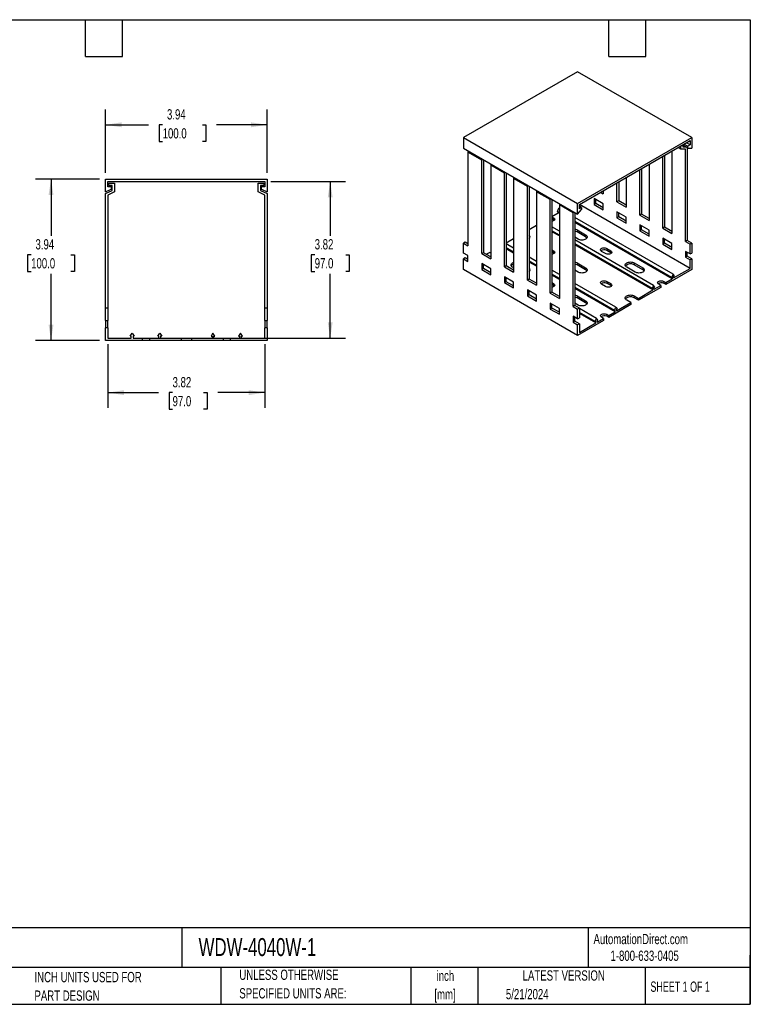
# Model space of a CAD drawing. Header units: inches. Extents: x 0.7 to 32.2, y 0.7 to 24.8.
# Tile 2 of 2: x 14.4 to 32.2, y 0.7 to 24.8. Entities that reach past the tile are written whole.
import ezdxf

# ---------------------------------------------------------------- set-up
doc = ezdxf.new("R2010")
doc.units = ezdxf.units.IN
doc.header["$LTSCALE"] = 3
doc.header["$MEASUREMENT"] = 0
doc.layers.add('DIMENSIONS', color=140, linetype='Continuous', lineweight=25)
doc.layers.add('TEXT', color=140, linetype='Continuous', lineweight=25)
doc.styles.add('SLDTEXTSTYLE0', font='TXT', dxfattribs={"width": 0.7})
doc.styles.add('SLDTEXTSTYLE1', font='TXT', dxfattribs={"width": 0.65})
doc.dimstyles.new('SLDDIMSTYLE0', dxfattribs={"dimtxt": 0.254883, "dimasz": 0.39, "dimexe": 0, "dimexo": 0.0625, "dimgap": 0.063721, "dimtad": 0, "dimtih": 1, "dimtoh": 1, "dimrnd": 1e-09, "dimzin": 12, "dimdsep": 46, "dimtxsty": 'SLDTEXTSTYLE0', "dimsah": 1, "dimcen": 0.09, "dimadec": 0, "dimazin": 3, "dimtfac": 1, "dimtofl": 0, "dimtmove": 0, "dimatfit": 3, "dimfxl": 0, "dimfrac": 2, "dimtolj": 1, "dimtzin": 12, "dimarcsym": 0})

# ---------------------------------------------------------------- blocks, each defined once
blk = doc.blocks.new('_D_6')
at = {"layer": 'DIMENSIONS'}
for p, q in [((16.536, 21.015), (16.536, 22.563)), ((20.473, 21.015), (20.473, 22.563)), ((16.536, 22.188), (17.582, 22.188)), ((17.927, 22.188), (17.842, 22.188)), ((17.842, 22.188), (17.842, 21.783)), ((18.897, 22.188), (18.982, 22.188)), ((18.982, 22.188), (18.982, 21.783)), ((20.473, 22.188), (19.242, 22.188)), ((17.842, 21.783), (17.927, 21.783)), ((18.982, 21.783), (18.897, 21.783))]:
    blk.add_line(p, q, dxfattribs=at)
for points in [[(16.536, 22.188), (16.926, 22.128), (16.926, 22.248)], [(20.473, 22.188), (20.083, 22.248), (20.083, 22.128)]]:
    blk.add_solid(points, dxfattribs=at)
at = {"layer": 'DIMENSIONS', "char_height": 0.25, "attachment_point": 1, "style": 'SLDTEXTSTYLE0'}
for s, insert in [('3.94', (18.033, 22.568)), ('100.0', (17.927, 22.105))]:
    blk.add_mtext(s, dxfattribs=dict(at, insert=insert))
blk = doc.blocks.new('_D_7')
at = {"layer": 'DIMENSIONS'}
for p, q in [((16.595, 16.837), (16.595, 15.285)), ((20.414, 16.837), (20.414, 15.285)), ((16.595, 15.66), (17.824, 15.66)), ((18.169, 15.66), (18.084, 15.66)), ((18.084, 15.66), (18.084, 15.255)), ((18.927, 15.66), (19.012, 15.66)), ((19.012, 15.66), (19.012, 15.255)), ((20.414, 15.66), (19.272, 15.66)), ((18.084, 15.255), (18.169, 15.255)), ((19.012, 15.255), (18.927, 15.255))]:
    blk.add_line(p, q, dxfattribs=at)
for points in [[(16.595, 15.66), (16.985, 15.6), (16.985, 15.72)], [(20.414, 15.66), (20.024, 15.72), (20.024, 15.6)]]:
    blk.add_solid(points, dxfattribs=at)
at = {"layer": 'DIMENSIONS', "char_height": 0.25, "attachment_point": 1, "style": 'SLDTEXTSTYLE0'}
for s, insert in [('3.82', (18.169, 16.039)), ('97.0', (18.169, 15.577))]:
    blk.add_mtext(s, dxfattribs=dict(at, insert=insert))
blk = doc.blocks.new('_D_8')
at = {"layer": 'DIMENSIONS'}
for p, q in [((20.564, 20.806), (22.386, 20.806)), ((22.011, 20.806), (22.011, 19.483)), ((21.633, 19.021), (21.547, 19.021)), ((21.547, 19.021), (21.547, 18.616)), ((22.39, 19.021), (22.476, 19.021)), ((22.476, 19.021), (22.476, 18.616)), ((21.547, 18.616), (21.633, 18.616)), ((22.011, 16.987), (22.011, 18.559)), ((22.476, 18.616), (22.39, 18.616)), ((17.312, 16.987), (22.386, 16.987))]:
    blk.add_line(p, q, dxfattribs=at)
for points in [[(22.011, 20.806), (21.951, 20.416), (22.071, 20.416)], [(22.011, 16.987), (22.071, 17.377), (21.951, 17.377)]]:
    blk.add_solid(points, dxfattribs=at)
at = {"layer": 'DIMENSIONS', "char_height": 0.25, "attachment_point": 1, "style": 'SLDTEXTSTYLE0'}
for s, insert in [('3.82', (21.633, 19.4)), ('97.0', (21.633, 18.938))]:
    blk.add_mtext(s, dxfattribs=dict(at, insert=insert))
blk = doc.blocks.new('_D_9')
at = {"layer": 'DIMENSIONS'}
for p, q in [((16.386, 20.865), (14.832, 20.865)), ((15.207, 20.865), (15.207, 19.483)), ((14.722, 19.021), (14.637, 19.021)), ((14.637, 19.021), (14.637, 18.616)), ((15.692, 19.021), (15.777, 19.021)), ((15.777, 19.021), (15.777, 18.616)), ((14.637, 18.616), (14.722, 18.616)), ((15.207, 16.928), (15.207, 18.559)), ((15.777, 18.616), (15.692, 18.616)), ((16.386, 16.928), (14.832, 16.928))]:
    blk.add_line(p, q, dxfattribs=at)
for points in [[(15.207, 20.865), (15.147, 20.475), (15.267, 20.475)], [(15.207, 16.928), (15.267, 17.318), (15.147, 17.318)]]:
    blk.add_solid(points, dxfattribs=at)
at = {"layer": 'DIMENSIONS', "char_height": 0.25, "attachment_point": 1, "style": 'SLDTEXTSTYLE0'}
for s, insert in [('3.94', (14.828, 19.4)), ('100.0', (14.722, 18.938))]:
    blk.add_mtext(s, dxfattribs=dict(at, insert=insert))

msp = doc.modelspace()

# ---------------------------------------------------------------- linework, layer by layer
for p, q in [((28.041, 23.483), (25.257, 21.876)), ((30.825, 21.876), (28.041, 23.483)), ((25.257, 21.876), (28.041, 20.269)), ((25.257, 21.876), (25.257, 21.619)), ((28.041, 20.269), (30.825, 21.876)), ((30.825, 21.876), (30.825, 21.619)), ((25.257, 21.619), (28.041, 20.012)), ((28.083, 20.245), (30.783, 21.804)), ((30.56, 21.597), (30.493, 21.636)), ((30.56, 21.597), (30.56, 21.675)), ((30.602, 21.699), (30.602, 21.651)), ((30.727, 21.619), (30.602, 21.691)), ((30.602, 21.651), (30.672, 21.651)), ((30.637, 21.719), (30.727, 21.667)), ((30.783, 21.699), (30.693, 21.752)), ((30.714, 21.627), (30.714, 19.369)), ((30.783, 21.699), (30.727, 21.667)), ((30.727, 21.619), (30.727, 21.667)), ((30.727, 21.619), (30.825, 21.619)), ((30.783, 21.804), (30.783, 21.699)), ((25.387, 21.544), (25.368, 21.522)), ((25.368, 21.522), (25.368, 19.24)), ((25.703, 21.33), (25.368, 21.522)), ((30.115, 19.666), (30.115, 21.418)), ((30.157, 21.442), (30.157, 19.69)), ((30.338, 21.547), (30.338, 19.537)), ((30.672, 21.597), (30.56, 21.597)), ((30.672, 19.344), (30.672, 21.597)), ((25.703, 21.33), (25.721, 21.351)), ((25.703, 19.047), (25.703, 21.33)), ((25.752, 21.333), (25.744, 21.324)), ((25.744, 21.324), (25.744, 19.071)), ((25.944, 21.222), (25.925, 21.201)), ((25.925, 21.201), (25.925, 18.919)), ((26.259, 21.008), (25.925, 21.201)), ((29.6, 21.121), (29.6, 20.011)), ((29.781, 21.225), (29.781, 19.859)), ((26.259, 21.008), (26.278, 21.03)), ((26.259, 18.726), (26.259, 21.008)), ((26.309, 21.012), (26.301, 21.003)), ((26.301, 21.003), (26.301, 18.75)), ((26.501, 20.901), (26.482, 20.88)), ((29.224, 20.904), (29.224, 20.18)), ((29.558, 19.987), (29.558, 21.097)), ((16.536, 20.55), (16.536, 20.865)), ((16.536, 20.865), (20.473, 20.865)), ((16.595, 20.806), (20.414, 20.806)), ((16.595, 20.678), (16.595, 20.806)), ((16.674, 20.678), (16.595, 20.678)), ((16.615, 20.707), (16.615, 20.766)), ((16.615, 20.766), (16.753, 20.766)), ((16.694, 20.707), (16.615, 20.707)), ((16.674, 20.678), (16.674, 20.619)), ((16.694, 20.589), (16.694, 20.707)), ((16.753, 20.766), (16.753, 20.553)), ((20.257, 20.553), (20.257, 20.766)), ((20.257, 20.766), (20.394, 20.766)), ((20.394, 20.707), (20.316, 20.707)), ((20.316, 20.707), (20.316, 20.589)), ((20.335, 20.619), (20.335, 20.678)), ((20.414, 20.678), (20.335, 20.678)), ((20.394, 20.766), (20.394, 20.707)), ((20.414, 20.806), (20.414, 20.678)), ((20.473, 20.865), (20.473, 20.55)), ((26.482, 20.88), (26.482, 18.597)), ((26.816, 20.687), (26.482, 20.88)), ((26.816, 20.687), (26.835, 20.708)), ((26.816, 18.404), (26.816, 20.687)), ((26.866, 20.69), (26.858, 20.681)), ((26.858, 20.681), (26.858, 18.428)), ((29.001, 20.309), (29.001, 20.775)), ((29.043, 20.799), (29.043, 20.333)), ((16.536, 20.55), (16.674, 20.619)), ((16.536, 20.51), (16.694, 20.589)), ((16.536, 17.715), (16.536, 20.51)), ((16.753, 20.553), (16.595, 20.474)), ((16.595, 20.474), (16.595, 17.715)), ((20.414, 20.474), (20.257, 20.553)), ((20.316, 20.589), (20.473, 20.51)), ((20.335, 20.619), (20.473, 20.55)), ((20.414, 17.715), (20.414, 20.474)), ((20.473, 20.51), (20.473, 17.715)), ((27.057, 20.58), (27.039, 20.558)), ((27.039, 20.558), (27.039, 18.276)), ((27.373, 20.365), (27.039, 20.558)), ((28.597, 20.542), (28.667, 20.502)), ((28.667, 20.55), (28.639, 20.566)), ((28.667, 20.582), (28.667, 20.502)), ((27.373, 20.365), (27.391, 20.387)), ((27.373, 18.083), (27.373, 20.365)), ((27.423, 20.369), (27.415, 20.36)), ((27.415, 20.36), (27.415, 18.107)), ((27.614, 20.258), (27.596, 20.237)), ((27.93, 20.044), (27.596, 20.237)), ((27.596, 20.237), (27.596, 17.954)), ((28.041, 20.012), (28.041, 20.269)), ((28.083, 20.14), (28.083, 20.245)), ((30.783, 18.685), (28.083, 20.244)), ((28.138, 20.173), (28.083, 20.205)), ((28.138, 20.173), (28.083, 20.14)), ((28.138, 20.173), (28.138, 20.124)), ((28.667, 20.26), (28.445, 20.389)), ((28.445, 20.389), (28.445, 20.244)), ((28.486, 20.269), (28.445, 20.244)), ((28.445, 20.244), (28.667, 20.116)), ((28.486, 20.269), (28.486, 20.365)), ((28.667, 20.164), (28.486, 20.269)), ((28.667, 20.116), (28.667, 20.26)), ((29.043, 20.333), (29.001, 20.309)), ((29.001, 20.309), (29.224, 20.18)), ((29.224, 20.228), (29.043, 20.333)), ((27.415, 19.955), (27.565, 20.042)), ((27.415, 19.947), (27.456, 19.923)), ((27.456, 19.923), (27.456, 19.875)), ((27.547, 20.075), (27.582, 20.153)), ((27.596, 20.047), (27.547, 20.075)), ((27.565, 20.042), (27.565, 20.065)), ((27.596, 20.024), (27.565, 20.042)), ((27.596, 20.145), (27.582, 20.153)), ((27.93, 20.044), (27.948, 20.065)), ((27.93, 17.761), (27.93, 20.044)), ((27.979, 20.047), (27.971, 20.038)), ((27.971, 20.038), (27.971, 17.786)), ((30.366, 18.546), (27.971, 19.928)), ((28.041, 20.012), (28.138, 20.124)), ((29.224, 19.939), (29.001, 20.068)), ((29.001, 20.068), (29.001, 19.923)), ((29.043, 19.947), (29.001, 19.923)), ((29.001, 19.923), (29.224, 19.794)), ((29.043, 19.947), (29.043, 20.044)), ((29.224, 19.843), (29.043, 19.947)), ((29.224, 19.794), (29.224, 19.939)), ((29.6, 20.011), (29.558, 19.987)), ((29.558, 19.987), (29.781, 19.859)), ((29.781, 19.907), (29.6, 20.011)), ((26.858, 19.634), (27.039, 19.738)), ((27.456, 19.875), (27.415, 19.899)), ((27.596, 19.599), (27.415, 19.703)), ((30.331, 18.468), (27.971, 19.83)), ((30.349, 18.435), (27.971, 19.807)), ((29.781, 19.618), (29.558, 19.746)), ((29.558, 19.746), (29.558, 19.602)), ((29.6, 19.626), (29.6, 19.722)), ((30.157, 19.69), (30.115, 19.666)), ((30.338, 19.586), (30.157, 19.69)), ((27.596, 19.501), (27.415, 19.605)), ((27.596, 19.478), (27.415, 19.582)), ((28.055, 19.401), (27.971, 19.449)), ((28.027, 19.626), (28.236, 19.505)), ((28.027, 19.626), (28.027, 19.577)), ((28.236, 19.457), (28.027, 19.577)), ((28.236, 19.505), (28.236, 19.457)), ((29.6, 19.626), (29.558, 19.602)), ((29.558, 19.602), (29.781, 19.473)), ((29.781, 19.521), (29.6, 19.626)), ((29.781, 19.473), (29.781, 19.618)), ((30.115, 19.666), (30.338, 19.537)), ((25.299, 19.328), (25.257, 19.304)), ((25.257, 19.063), (25.257, 19.304)), ((25.257, 19.304), (25.368, 19.24)), ((25.368, 19.288), (25.299, 19.328)), ((26.301, 19.312), (26.482, 19.417)), ((26.482, 19.181), (26.301, 19.285)), ((29.892, 18.273), (27.971, 19.382)), ((29.858, 18.195), (27.971, 19.284)), ((29.876, 18.162), (27.971, 19.261)), ((30.338, 19.296), (30.115, 19.425)), ((30.115, 19.425), (30.115, 19.28)), ((30.157, 19.304), (30.115, 19.28)), ((30.115, 19.28), (30.338, 19.152)), ((30.157, 19.304), (30.157, 19.401)), ((30.338, 19.2), (30.157, 19.304)), ((30.338, 19.152), (30.338, 19.296)), ((30.714, 19.369), (30.672, 19.344)), ((30.672, 19.344), (30.783, 19.28)), ((30.825, 19.304), (30.714, 19.369)), ((30.825, 19.304), (30.783, 19.28)), ((30.783, 19.039), (30.783, 19.28)), ((30.825, 19.304), (30.825, 19.063)), ((25.368, 18.999), (25.257, 19.063)), ((25.368, 18.854), (25.368, 18.999)), ((25.744, 19.071), (25.703, 19.047)), ((25.703, 19.047), (25.925, 18.919)), ((25.925, 18.967), (25.744, 19.071)), ((25.814, 19.031), (25.89, 19.075)), ((25.925, 19.055), (25.89, 19.075)), ((26.482, 19.083), (26.301, 19.187)), ((26.482, 19.06), (26.301, 19.164)), ((27.039, 18.859), (26.858, 18.964)), ((27.415, 19.144), (27.456, 19.119)), ((27.456, 19.071), (27.415, 19.095)), ((27.456, 19.119), (27.456, 19.071)), ((28.723, 19.047), (28.626, 19.103)), ((28.751, 19.176), (28.848, 19.119)), ((28.751, 19.176), (28.751, 19.127)), ((28.848, 19.071), (28.751, 19.127)), ((28.848, 19.119), (28.848, 19.071)), ((30.783, 19.039), (30.672, 19.103)), ((30.672, 19.103), (30.672, 18.959)), ((30.714, 18.983), (30.672, 18.959)), ((30.714, 18.983), (30.714, 19.079)), ((30.825, 18.919), (30.714, 18.983)), ((30.783, 19.039), (30.825, 19.063)), ((25.299, 18.943), (25.257, 18.919)), ((25.257, 18.661), (25.257, 18.919)), ((25.257, 18.919), (25.368, 18.854)), ((25.368, 18.902), (25.299, 18.943)), ((25.925, 18.677), (25.703, 18.806)), ((25.703, 18.806), (25.703, 18.661)), ((25.744, 18.686), (25.744, 18.782)), ((26.301, 18.75), (26.259, 18.726)), ((26.259, 18.726), (26.482, 18.597)), ((26.482, 18.645), (26.301, 18.75)), ((27.039, 18.761), (26.858, 18.866)), ((27.039, 18.739), (26.858, 18.843)), ((28.027, 18.822), (28.236, 18.702)), ((28.027, 18.822), (28.027, 18.774)), ((28.236, 18.653), (28.027, 18.774)), ((29.419, 18.822), (29.628, 18.702)), ((29.419, 18.822), (29.419, 18.774)), ((29.628, 18.653), (29.419, 18.774)), ((30.672, 18.959), (30.783, 18.894)), ((30.825, 18.919), (30.783, 18.894)), ((30.783, 18.685), (30.783, 18.894)), ((30.825, 18.919), (30.825, 18.661)), ((28.041, 17.054), (25.257, 18.661)), ((25.744, 18.686), (25.703, 18.661)), ((25.703, 18.661), (25.925, 18.533)), ((25.925, 18.581), (25.744, 18.686)), ((25.925, 18.533), (25.925, 18.677)), ((26.482, 18.356), (26.259, 18.485)), ((26.259, 18.485), (26.259, 18.34)), ((26.482, 18.702), (26.454, 18.718)), ((27.596, 18.538), (27.415, 18.642)), ((27.596, 18.44), (27.415, 18.545)), ((27.596, 18.417), (27.415, 18.522)), ((28.055, 18.597), (27.971, 18.645)), ((28.236, 18.702), (28.236, 18.653)), ((29.447, 18.597), (29.238, 18.718)), ((29.628, 18.702), (29.628, 18.653)), ((30.825, 18.661), (30.192, 18.296)), ((30.366, 18.546), (30.331, 18.468)), ((30.4, 18.508), (30.366, 18.546)), ((30.382, 18.454), (30.783, 18.685)), ((30.382, 18.497), (30.4, 18.508)), ((30.382, 18.454), (30.382, 18.497)), ((26.301, 18.364), (26.259, 18.34)), ((26.259, 18.34), (26.482, 18.211)), ((26.301, 18.364), (26.301, 18.461)), ((26.482, 18.26), (26.301, 18.364)), ((26.482, 18.211), (26.482, 18.356)), ((26.858, 18.428), (26.816, 18.404)), ((26.816, 18.404), (27.039, 18.276)), ((27.039, 18.324), (26.858, 18.428)), ((27.415, 18.34), (27.456, 18.316)), ((27.456, 18.268), (27.415, 18.292)), ((27.456, 18.316), (27.456, 18.268)), ((28.974, 17.742), (27.971, 18.321)), ((28.723, 18.244), (28.626, 18.3)), ((28.751, 18.372), (28.848, 18.316)), ((28.751, 18.372), (28.751, 18.324)), ((28.848, 18.268), (28.751, 18.324)), ((28.848, 18.316), (28.848, 18.268)), ((29.892, 18.273), (29.858, 18.195)), ((29.927, 18.234), (29.892, 18.273)), ((29.909, 18.181), (30.066, 18.272)), ((30.066, 18.272), (30.018, 18.3)), ((30.066, 18.272), (30.066, 18.223)), ((30.143, 18.372), (30.192, 18.344)), ((30.143, 18.372), (30.143, 18.324)), ((30.192, 18.296), (30.143, 18.324)), ((30.192, 18.344), (30.349, 18.435)), ((30.192, 18.344), (30.192, 18.296)), ((30.331, 18.468), (30.349, 18.478)), ((30.349, 18.478), (30.349, 18.435)), ((27.039, 18.035), (26.816, 18.163)), ((26.816, 18.163), (26.816, 18.019)), ((26.858, 18.043), (26.816, 18.019)), ((26.816, 18.019), (27.039, 17.89)), ((26.858, 18.043), (26.858, 18.139)), ((27.039, 17.938), (26.858, 18.043)), ((27.039, 17.89), (27.039, 18.035)), ((27.415, 18.107), (27.373, 18.083)), ((27.373, 18.083), (27.596, 17.954)), ((27.596, 18.003), (27.415, 18.107)), ((28.939, 17.664), (27.971, 18.223)), ((28.957, 17.631), (27.971, 18.2)), ((28.027, 18.019), (28.236, 17.898)), ((28.027, 18.019), (28.027, 17.97)), ((29.419, 18.019), (29.523, 17.958)), ((29.419, 18.019), (29.419, 17.97)), ((30.066, 18.223), (29.523, 17.91)), ((29.523, 17.958), (29.876, 18.162)), ((29.858, 18.195), (29.876, 18.205)), ((29.876, 18.205), (29.876, 18.162)), ((29.909, 18.224), (29.927, 18.234)), ((29.909, 18.181), (29.909, 18.224)), ((27.596, 17.713), (27.373, 17.842)), ((27.373, 17.842), (27.373, 17.697)), ((27.415, 17.721), (27.415, 17.818)), ((27.971, 17.786), (27.93, 17.761)), ((27.93, 17.761), (28.041, 17.697)), ((28.055, 17.794), (27.971, 17.842)), ((28.083, 17.721), (27.971, 17.786)), ((28.236, 17.85), (28.027, 17.97)), ((28.236, 17.898), (28.236, 17.85)), ((29.342, 17.806), (28.8, 17.492)), ((28.99, 17.651), (29.342, 17.854)), ((29.342, 17.854), (29.238, 17.914)), ((29.342, 17.854), (29.342, 17.806)), ((29.523, 17.91), (29.419, 17.97)), ((29.523, 17.958), (29.523, 17.91)), ((16.595, 17.715), (16.536, 17.715)), ((16.536, 17.42), (16.536, 17.715)), ((16.595, 17.715), (16.595, 17.42)), ((20.473, 17.715), (20.414, 17.715)), ((20.414, 17.42), (20.414, 17.715)), ((20.473, 17.715), (20.473, 17.42)), ((27.415, 17.721), (27.373, 17.697)), ((27.373, 17.697), (27.596, 17.569)), ((27.596, 17.617), (27.415, 17.721)), ((27.596, 17.569), (27.596, 17.713)), ((28.041, 17.456), (27.93, 17.52)), ((27.93, 17.52), (27.93, 17.376)), ((28.083, 17.721), (28.041, 17.697)), ((28.041, 17.456), (28.041, 17.697)), ((28.083, 17.721), (28.083, 17.48)), ((28.5, 17.469), (28.083, 17.71)), ((28.466, 17.391), (28.083, 17.612)), ((28.484, 17.358), (28.083, 17.589)), ((28.751, 17.569), (28.8, 17.54)), ((28.751, 17.569), (28.751, 17.52)), ((28.8, 17.492), (28.751, 17.52)), ((28.8, 17.54), (28.957, 17.631)), ((28.8, 17.54), (28.8, 17.492)), ((28.939, 17.664), (28.974, 17.742)), ((28.957, 17.675), (28.939, 17.664)), ((28.957, 17.631), (28.957, 17.675)), ((28.974, 17.742), (29.008, 17.704)), ((29.008, 17.704), (28.99, 17.694)), ((28.99, 17.694), (28.99, 17.651)), ((16.536, 17.42), (16.595, 17.42)), ((16.536, 17.42), (16.536, 17.243)), ((16.595, 17.243), (16.595, 17.42)), ((20.414, 17.42), (20.473, 17.42)), ((20.414, 17.42), (20.414, 17.243)), ((20.473, 17.243), (20.473, 17.42)), ((27.971, 17.4), (27.93, 17.376)), ((27.93, 17.376), (28.041, 17.311)), ((27.971, 17.4), (27.971, 17.496)), ((28.083, 17.336), (27.971, 17.4)), ((28.041, 17.456), (28.083, 17.48)), ((28.674, 17.42), (28.041, 17.054)), ((28.083, 17.336), (28.041, 17.311)), ((28.041, 17.054), (28.041, 17.311)), ((28.083, 17.127), (28.484, 17.358)), ((28.083, 17.336), (28.083, 17.127)), ((28.466, 17.391), (28.5, 17.469)), ((28.484, 17.401), (28.466, 17.391)), ((28.484, 17.358), (28.484, 17.401)), ((28.5, 17.469), (28.535, 17.431)), ((28.517, 17.377), (28.674, 17.468)), ((28.535, 17.431), (28.517, 17.421)), ((28.517, 17.421), (28.517, 17.377)), ((28.674, 17.468), (28.626, 17.496)), ((28.674, 17.468), (28.674, 17.42)), ((16.536, 16.928), (16.536, 17.243)), ((16.595, 17.243), (16.536, 17.243)), ((16.595, 17.243), (16.595, 16.987)), ((17.137, 17.04), (17.186, 17.111)), ((17.162, 17.04), (17.137, 17.04)), ((17.162, 16.987), (17.162, 17.04)), ((17.186, 17.111), (17.234, 17.04)), ((17.234, 17.04), (17.209, 17.04)), ((17.209, 17.04), (17.209, 16.987)), ((17.806, 17.04), (17.855, 17.111)), ((17.831, 17.04), (17.806, 17.04)), ((17.831, 16.987), (17.831, 17.04)), ((17.855, 17.111), (17.904, 17.04)), ((17.904, 17.04), (17.879, 17.04)), ((17.879, 17.04), (17.879, 16.987)), ((19.154, 17.111), (19.106, 17.04)), ((19.106, 17.04), (19.131, 17.04)), ((19.131, 17.04), (19.131, 16.987)), ((19.203, 17.04), (19.154, 17.111)), ((19.178, 17.04), (19.203, 17.04)), ((19.178, 16.987), (19.178, 17.04)), ((19.823, 17.111), (19.775, 17.04)), ((19.775, 17.04), (19.8, 17.04)), ((19.8, 17.04), (19.8, 16.987)), ((19.872, 17.04), (19.823, 17.111)), ((19.847, 17.04), (19.872, 17.04)), ((19.847, 16.987), (19.847, 17.04)), ((20.473, 17.243), (20.414, 17.243)), ((20.414, 16.987), (20.414, 17.243)), ((20.473, 17.243), (20.473, 16.928)), ((17.432, 16.928), (16.536, 16.928)), ((16.595, 16.987), (17.162, 16.987)), ((17.209, 16.987), (17.432, 16.987)), ((17.432, 16.987), (17.432, 16.928)), ((17.432, 16.987), (17.609, 16.987)), ((17.609, 16.928), (17.432, 16.928)), ((17.609, 16.987), (17.609, 16.928)), ((17.609, 16.987), (17.831, 16.987)), ((18.377, 16.928), (17.609, 16.928)), ((17.879, 16.987), (18.377, 16.987)), ((18.377, 16.987), (18.377, 16.928)), ((18.377, 16.987), (18.633, 16.987)), ((18.633, 16.928), (18.377, 16.928)), ((18.633, 16.987), (19.131, 16.987)), ((18.633, 16.987), (18.633, 16.928)), ((19.4, 16.928), (18.633, 16.928)), ((19.178, 16.987), (19.4, 16.987)), ((19.4, 16.987), (19.4, 16.928)), ((19.4, 16.987), (19.577, 16.987)), ((19.577, 16.928), (19.4, 16.928)), ((19.577, 16.987), (19.577, 16.928)), ((19.577, 16.987), (19.8, 16.987)), ((20.473, 16.928), (19.577, 16.928)), ((19.847, 16.987), (20.414, 16.987))]:
    msp.add_line(p, q)
at = {"flags": 128}
for points in [[(27.456, 19.923), (27.47, 19.913), (27.478, 19.902), (27.482, 19.89), (27.481, 19.878), (27.475, 19.866), (27.463, 19.855), (27.448, 19.847), (27.43, 19.84), (27.415, 19.837)], [(27.472, 19.863), (27.47, 19.865), (27.456, 19.875)], [(28.236, 19.505), (28.252, 19.494), (28.264, 19.481), (28.271, 19.467), (28.273, 19.453), (28.271, 19.438), (28.264, 19.425), (28.252, 19.412), (28.236, 19.401), (28.216, 19.391), (28.194, 19.385), (28.17, 19.38), (28.145, 19.379), (28.12, 19.38), (28.096, 19.385), (28.074, 19.391), (28.055, 19.401)], [(27.456, 19.119), (27.47, 19.11), (27.478, 19.098), (27.482, 19.086), (27.481, 19.074), (27.475, 19.062), (27.463, 19.052), (27.448, 19.043), (27.43, 19.037), (27.415, 19.034)], [(27.472, 19.059), (27.47, 19.061), (27.456, 19.071)], [(28.626, 19.103), (28.612, 19.113), (28.604, 19.124), (28.6, 19.136), (28.601, 19.149), (28.607, 19.16), (28.619, 19.171), (28.634, 19.18), (28.652, 19.186), (28.672, 19.19), (28.694, 19.191), (28.715, 19.188), (28.734, 19.183), (28.751, 19.176)], [(28.848, 19.119), (28.862, 19.11), (28.87, 19.098), (28.874, 19.086), (28.873, 19.074), (28.866, 19.062), (28.855, 19.052), (28.84, 19.043), (28.822, 19.037), (28.802, 19.033), (28.78, 19.032), (28.759, 19.034), (28.74, 19.039), (28.723, 19.047)], [(28.864, 19.059), (28.862, 19.061), (28.848, 19.071)], [(26.454, 18.718), (26.438, 18.729), (26.426, 18.742), (26.419, 18.755), (26.417, 18.77), (26.419, 18.784), (26.426, 18.798), (26.438, 18.811), (26.454, 18.822), (26.474, 18.831), (26.482, 18.834)], [(29.238, 18.718), (29.222, 18.729), (29.21, 18.742), (29.203, 18.755), (29.201, 18.77), (29.203, 18.784), (29.21, 18.798), (29.222, 18.811), (29.238, 18.822), (29.257, 18.831), (29.28, 18.838), (29.304, 18.842), (29.329, 18.844), (29.354, 18.842), (29.378, 18.838), (29.4, 18.831), (29.419, 18.822)], [(28.236, 18.702), (28.252, 18.69), (28.264, 18.678), (28.271, 18.664), (28.273, 18.649), (28.271, 18.635), (28.264, 18.621), (28.252, 18.608), (28.236, 18.597), (28.216, 18.588), (28.194, 18.581), (28.17, 18.577), (28.145, 18.575), (28.12, 18.577), (28.096, 18.581), (28.074, 18.588), (28.055, 18.597)], [(29.628, 18.702), (29.644, 18.69), (29.656, 18.678), (29.663, 18.664), (29.665, 18.649), (29.663, 18.635), (29.656, 18.621), (29.644, 18.608), (29.628, 18.597), (29.608, 18.588), (29.586, 18.581), (29.562, 18.577), (29.537, 18.575), (29.512, 18.577), (29.488, 18.581), (29.466, 18.588), (29.447, 18.597)], [(27.456, 18.316), (27.47, 18.306), (27.478, 18.295), (27.482, 18.283), (27.481, 18.27), (27.475, 18.259), (27.463, 18.248), (27.448, 18.239), (27.43, 18.233), (27.415, 18.23)], [(27.472, 18.256), (27.47, 18.258), (27.456, 18.268)], [(28.626, 18.3), (28.612, 18.309), (28.604, 18.321), (28.6, 18.333), (28.601, 18.345), (28.607, 18.357), (28.619, 18.367), (28.634, 18.376), (28.652, 18.383), (28.672, 18.386), (28.694, 18.387), (28.715, 18.385), (28.734, 18.38), (28.751, 18.372)], [(28.848, 18.316), (28.862, 18.306), (28.87, 18.295), (28.874, 18.283), (28.873, 18.27), (28.866, 18.259), (28.855, 18.248), (28.84, 18.239), (28.822, 18.233), (28.802, 18.229), (28.78, 18.229), (28.759, 18.231), (28.74, 18.236), (28.723, 18.244)], [(28.864, 18.256), (28.862, 18.258), (28.848, 18.268)], [(30.018, 18.3), (30.004, 18.309), (29.996, 18.321), (29.992, 18.333), (29.993, 18.345), (29.999, 18.357), (30.01, 18.367), (30.026, 18.376), (30.044, 18.383), (30.064, 18.386), (30.086, 18.387), (30.107, 18.385), (30.126, 18.38), (30.143, 18.372)], [(29.238, 17.914), (29.222, 17.925), (29.21, 17.938), (29.203, 17.952), (29.201, 17.966), (29.203, 17.981), (29.21, 17.995), (29.222, 18.007), (29.238, 18.019), (29.257, 18.028), (29.28, 18.035), (29.304, 18.039), (29.329, 18.04), (29.354, 18.039), (29.378, 18.035), (29.4, 18.028), (29.419, 18.019)], [(28.236, 17.898), (28.252, 17.887), (28.264, 17.874), (28.271, 17.86), (28.273, 17.846), (28.271, 17.831), (28.264, 17.817), (28.252, 17.805), (28.236, 17.794), (28.216, 17.784), (28.194, 17.778), (28.17, 17.773), (28.145, 17.772), (28.12, 17.773), (28.096, 17.778), (28.074, 17.784), (28.055, 17.794)], [(28.626, 17.496), (28.612, 17.506), (28.604, 17.517), (28.6, 17.529), (28.601, 17.542), (28.607, 17.553), (28.619, 17.564), (28.634, 17.573), (28.652, 17.579), (28.672, 17.583), (28.694, 17.583), (28.715, 17.581), (28.734, 17.576), (28.751, 17.569)]]:
    msp.add_lwpolyline(points, dxfattribs=at)
for centre, radius, start, end in [((26.829, 19.453), 0.0517, 304.2708, 55.7292), ((26.813, 19.39), 0.0728, 31.823, 51.501), ((27.946, 19.479), 0.168, 61.2066, 81.3847), ((27.946, 19.43), 0.168, 61.2066, 81.3847), ((28.199, 19.386), 0.0802, 32.3176, 62.2721), ((28.689, 19.017), 0.126, 60.9382, 128.8474), ((26.507, 18.687), 0.102, 104.2626, 145.0381), ((27.946, 18.675), 0.168, 61.2066, 81.3847), ((27.946, 18.627), 0.168, 61.2066, 81.3847), ((29.33, 18.631), 0.168, 58.1126, 137.0399), ((26.829, 18.649), 0.0517, 304.2708, 55.7292), ((26.813, 18.587), 0.0728, 31.823, 51.501), ((28.199, 18.582), 0.0802, 32.3176, 62.2721), ((29.591, 18.582), 0.0802, 32.3176, 62.2721), ((28.689, 18.213), 0.126, 60.9382, 128.8474), ((30.081, 18.213), 0.126, 60.9382, 128.8474), ((27.946, 17.871), 0.168, 61.2066, 81.3847), ((27.946, 17.823), 0.168, 61.2066, 81.3847), ((28.199, 17.779), 0.0802, 32.3176, 62.2721), ((29.33, 17.828), 0.168, 58.1126, 137.0399), ((28.689, 17.41), 0.126, 60.9382, 128.8474)]:
    msp.add_arc(centre, radius, start, end)
at = {"layer": 'TEXT'}
for p, q in [((0.75, 24.75), (32.25, 24.75)), ((16.05, 23.85), (16.05, 24.75)), ((16.95, 23.85), (16.95, 24.75)), ((28.8, 23.85), (28.8, 24.75)), ((29.7, 23.85), (29.7, 24.75)), ((32.25, 24.75), (32.25, 0.75)), ((16.05, 23.85), (16.95, 23.85)), ((28.8, 23.85), (29.7, 23.85)), ((32.25, 2.613), (0.75, 2.613)), ((18.397, 2.613), (18.397, 1.65)), ((28.296, 2.613), (28.296, 1.65)), ((32.25, 0.75), (32.25, 1.95)), ((32.25, 1.65), (0.75, 1.65)), ((19.344, 1.65), (19.344, 0.75)), ((23.979, 1.65), (23.979, 0.75)), ((25.608, 1.65), (25.608, 0.75)), ((29.687, 1.65), (29.687, 0.75)), ((0.75, 0.75), (32.25, 0.75))]:
    msp.add_line(p, q, dxfattribs=at)

# ---------------------------------------------------------------- texts
for s, insert, char_height, attachment_point, style in [('AutomationDirect.com', (28.429, 2.466), 0.25, 1, 'SLDTEXTSTYLE0'), ('ACHIEVE WDW OPEN SLOT WIDE FINGER WIRE DUCT', (0.941, 2.364), 0.4375, 1, 'SLDTEXTSTYLE0'), ('WDW-4040W-1', (18.804, 2.364), 0.4375, 1, 'SLDTEXTSTYLE0'), ('1-800-633-0405', (28.842, 2.059), 0.25, 1, 'SLDTEXTSTYLE0'), ('INCH UNITS USED FOR', (14.803, 1.539), 0.25, 1, 'SLDTEXTSTYLE0'), ('UNLESS OTHERWISE', (19.796, 1.595), 0.25, 1, 'SLDTEXTSTYLE0'), ('inch', (24.818, 1.571), 0.25, 2, 'SLDTEXTSTYLE0'), ('LATEST VERSION', (27.703, 1.578), 0.25, 2, 'SLDTEXTSTYLE0'), ('SHEET 1 OF 1', (29.816, 1.305), 0.25, 1, 'SLDTEXTSTYLE1'), ('PART DESIGN', (14.803, 1.087), 0.25, 1, 'SLDTEXTSTYLE0'), ('SPECIFIED UNITS ARE:', (19.796, 1.143), 0.25, 1, 'SLDTEXTSTYLE0'), ('[mm]', (24.809, 1.119), 0.25, 2, 'SLDTEXTSTYLE0'), ('5/21/2024', (26.293, 1.123), 0.25, 1, 'SLDTEXTSTYLE0')]:
    msp.add_mtext(s, dxfattribs=dict(at, insert=insert, char_height=char_height, attachment_point=attachment_point, style=style))

# ---------------------------------------------------------------- dimensions: what is measured, and where the dimension line sits
at = {"layer": 'DIMENSIONS'}
for base, p1, p2, picture, middle in [((20.473, 22.188), (16.536, 20.865), (20.473, 20.865), '_D_6', (18.412, 22.188)), ((20.414, 15.66), (16.595, 16.987), (20.414, 16.987), '_D_7', (18.548, 15.66))]:
    dim = msp.add_linear_dim(base=base, p1=p1, p2=p2, dimstyle='SLDDIMSTYLE0', dxfattribs=at)
    dim.commit()
    dim.dimension.update_dxf_attribs({"geometry": picture, "text_midpoint": middle, "dimtype": 160})
for base, p1, p2, picture, middle in [((15.207, 16.928), (16.536, 20.865), (16.536, 16.928), '_D_9', (15.207, 19.021)), ((22.011, 20.806), (17.162, 16.987), (20.414, 20.806), '_D_8', (22.011, 19.021))]:
    dim = msp.add_linear_dim(base=base, p1=p1, p2=p2, angle=90, dimstyle='SLDDIMSTYLE0', dxfattribs=at)
    dim.commit()
    dim.dimension.update_dxf_attribs({"geometry": picture, "text_midpoint": middle, "dimtype": 160})

doc.saveas('drawing.dxf')
